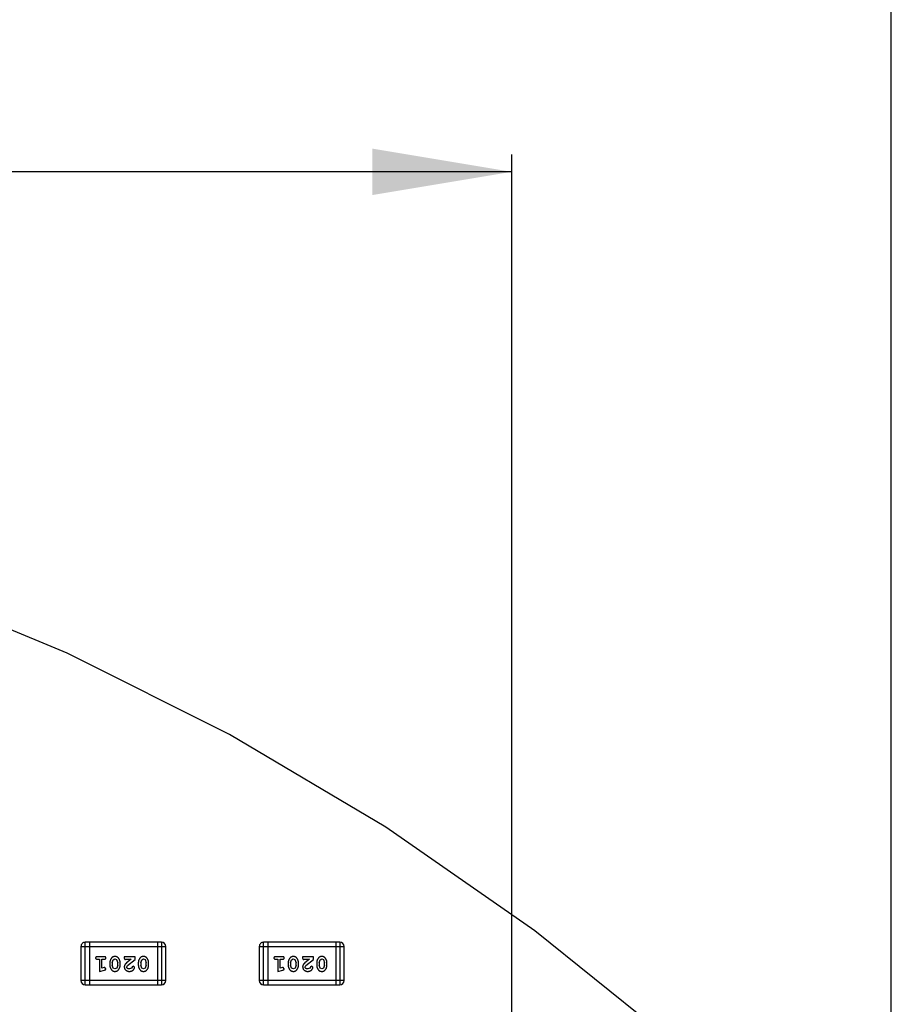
# Model space of a CAD drawing. Header units: millimetres. Extents: x -1 to 131, y 28 to 92.
# Tile 40 of 41: x 120.2 to 126.46, y 62.96 to 70.03. Entities that reach past the tile are written whole.
import ezdxf

# ---------------------------------------------------------------- set-up
doc = ezdxf.new("R2010")
doc.units = ezdxf.units.MM
doc.header["$LTSCALE"] = 1.21
doc.header["$MEASUREMENT"] = 0
doc.header["$PDMODE"] = 3
doc.header["$PDSIZE"] = 0.3125
doc.layers.get('0').update_dxf_attribs({"linetype": 'CONTINUOUS'})
doc.layers.get('DEFPOINTS').update_dxf_attribs({"linetype": 'CONTINUOUS'})
doc.layers.add('Dim', color=3, linetype='CONTINUOUS', lineweight=25)
doc.styles.get("Standard").update_dxf_attribs({"font": 'txt', "width": 0.8})
doc.dimstyles.get("Standard").update_dxf_attribs({"dimtxt": 0.15625, "dimasz": 0.1875, "dimexe": 0.125, "dimexo": 0.0625, "dimgap": 0.09, "dimtad": 0, "dimtih": 1, "dimtoh": 1, "dimzin": 4, "dimdsep": 46, "dimtxsty": 'Standard', "dimblk": '_FILLED', "dimblk1": '_FILLED', "dimblk2": '_FILLED', "dimcen": 0.09, "dimazin": 1, "dimtp": 0.01, "dimtm": 0.01, "dimtfac": 1, "dimtofl": 0, "dimtmove": 0, "dimatfit": 3, "dimldrblk": '_FILLED', "dimfxl": 1, "dimtolj": 1, "dimtzin": 4, "dimarcsym": 0})

# ---------------------------------------------------------------- blocks, each defined once
blk = doc.blocks.new('_FILLED')
at = {"color": 0, "linetype": 'ByBlock'}
blk.add_solid([(0, 0), (-1, 0.1667), (-1, -0.1667)], dxfattribs=at)
blk = doc.blocks.new('*D24')
at = {"color": 0, "linetype": 'ByBlock', "lineweight": -2}
for p, q in [((102.1848, 59.1277), (102.1848, 69.0592)), ((123.7348, 59.1277), (123.7348, 69.0592)), ((102.1848, 68.9342), (111.4032, 68.9342)), ((123.7348, 68.9342), (114.5165, 68.9342))]:
    blk.add_line(p, q, dxfattribs=at)
at = {"layer": 'DEFPOINTS', "color": 0, "linetype": 'ByBlock'}
for p in [(102.1848, 59.0652), (123.7348, 59.0652)]:
    blk.add_point(p, dxfattribs=at)
at = {"color": 0, "linetype": 'ByBlock', "lineweight": -2, "rotation": 180}
blk.add_blockref('_FILLED', (102.1848, 68.9342), dxfattribs=at)
at = {"color": 0, "linetype": 'ByBlock', "lineweight": -2}
blk.add_blockref('_FILLED', (123.7348, 68.9342), dxfattribs=at)
at = {"color": 0, "linetype": 'ByBlock', "lineweight": -2, "insert": (112.9598, 68.9342), "char_height": 1, "attachment_point": 5}
blk.add_mtext('\\A1;21.55', dxfattribs=at)
blk = doc.blocks.new('*D25')
at = {"color": 0, "linetype": 'ByBlock', "lineweight": -2}
for p, q in [((99.4598, 55.5277), (99.4598, 71.01)), ((126.4597, 55.5277), (126.4597, 71.01)), ((99.4598, 70.885), (111.4031, 70.885)), ((126.4597, 70.885), (114.5164, 70.885))]:
    blk.add_line(p, q, dxfattribs=at)
at = {"layer": 'DEFPOINTS', "color": 0, "linetype": 'ByBlock'}
for p in [(99.4598, 55.4652), (126.4597, 55.4652)]:
    blk.add_point(p, dxfattribs=at)
at = {"color": 0, "linetype": 'ByBlock', "lineweight": -2, "rotation": 180}
blk.add_blockref('_FILLED', (99.4598, 70.885), dxfattribs=at)
at = {"color": 0, "linetype": 'ByBlock', "lineweight": -2}
blk.add_blockref('_FILLED', (126.4597, 70.885), dxfattribs=at)
at = {"color": 0, "linetype": 'ByBlock', "lineweight": -2, "insert": (112.9597, 70.885), "char_height": 1, "attachment_point": 5}
blk.add_mtext('\\A1;27.00', dxfattribs=at)

msp = doc.modelspace()

# ---------------------------------------------------------------- linework, layer by layer
at = {"color": 7, "linetype": 'Continuous'}
for p, q in [((120.5444, 65.4789), (119.34, 65.9778)), ((121.7101, 64.8954), (120.5444, 65.4789)), ((122.8312, 64.2302), (121.7101, 64.8954)), ((123.902, 63.4867), (122.8312, 64.2302)), ((124.917, 62.6688), (123.902, 63.4867)), ((120.6735, 63.0986), (120.6735, 63.4034)), ((121.2221, 63.4034), (120.6735, 63.4034)), ((120.704, 63.4034), (120.704, 63.0986)), ((121.1917, 63.4034), (121.1917, 63.0986)), ((121.2221, 63.4034), (121.2221, 63.0986)), ((121.9537, 63.0985), (121.9537, 63.4033)), ((122.5023, 63.4033), (121.9537, 63.4033)), ((121.9841, 63.4033), (121.9841, 63.0985)), ((122.4718, 63.4033), (122.4718, 63.0985)), ((122.5023, 63.4033), (122.5023, 63.0985)), ((120.643, 63.3729), (120.643, 63.1291)), ((120.643, 63.3729), (121.2526, 63.3729)), ((121.2526, 63.1291), (121.2526, 63.3729)), ((121.9232, 63.3729), (121.9232, 63.129)), ((121.9232, 63.3729), (122.5328, 63.3729)), ((122.5328, 63.129), (122.5328, 63.3729)), ((120.811, 63.2998), (120.759, 63.2998)), ((120.759, 63.2824), (120.7763, 63.2824)), ((120.7763, 63.2824), (120.7763, 63.1944)), ((120.7936, 63.2175), (120.7936, 63.2824)), ((120.7936, 63.2824), (120.811, 63.2824)), ((120.8676, 63.2564), (120.8748, 63.2782)), ((120.8748, 63.2782), (120.8871, 63.284)), ((120.8871, 63.284), (120.8993, 63.2787)), ((120.8993, 63.2787), (120.9069, 63.2564)), ((120.9541, 63.2998), (120.9541, 63.2919)), ((121.0312, 63.2998), (120.9541, 63.2998)), ((120.9628, 63.2793), (120.9683, 63.2824)), ((120.9683, 63.2824), (121.0045, 63.2824)), ((121.0045, 63.2824), (120.9709, 63.2554)), ((120.9762, 63.2359), (121.0312, 63.2809)), ((121.0312, 63.2809), (121.0312, 63.2998)), ((121.0721, 63.2564), (121.0794, 63.2782)), ((121.0794, 63.2782), (121.0916, 63.284)), ((121.0916, 63.284), (121.1038, 63.2787)), ((121.1038, 63.2787), (121.1114, 63.2564)), ((122.0911, 63.2997), (122.0392, 63.2997)), ((122.0392, 63.2824), (122.0565, 63.2824)), ((122.0565, 63.2824), (122.0565, 63.1943)), ((122.0738, 63.2174), (122.0738, 63.2824)), ((122.0738, 63.2824), (122.0911, 63.2824)), ((122.1478, 63.2564), (122.155, 63.2782)), ((122.155, 63.2782), (122.1673, 63.284)), ((122.1673, 63.284), (122.1794, 63.2787)), ((122.1794, 63.2787), (122.1871, 63.2564)), ((122.2343, 63.2997), (122.2343, 63.2918)), ((122.3114, 63.2997), (122.2343, 63.2997)), ((122.2429, 63.2793), (122.2484, 63.2824)), ((122.2484, 63.2824), (122.2846, 63.2824)), ((122.2846, 63.2824), (122.251, 63.2554)), ((122.2564, 63.2358), (122.3114, 63.2808)), ((122.3114, 63.2808), (122.3114, 63.2997)), ((122.3523, 63.2564), (122.3595, 63.2782)), ((122.3595, 63.2782), (122.3718, 63.284)), ((122.3718, 63.284), (122.384, 63.2787)), ((122.384, 63.2787), (122.3916, 63.2564)), ((120.7763, 63.1944), (120.8129, 63.2042)), ((120.8087, 63.2216), (120.7936, 63.2175)), ((120.8141, 63.2227), (120.8087, 63.2216)), ((120.822, 63.2134), (120.8141, 63.2227)), ((120.8503, 63.2567), (120.8503, 63.239)), ((120.8676, 63.2564), (120.8676, 63.2392)), ((120.8752, 63.2169), (120.8676, 63.2392)), ((120.8873, 63.2117), (120.8752, 63.2169)), ((120.8997, 63.2175), (120.8873, 63.2117)), ((120.9069, 63.2392), (120.8997, 63.2175)), ((120.9069, 63.2392), (120.9069, 63.2564)), ((120.9242, 63.239), (120.9242, 63.2567)), ((120.9714, 63.2262), (120.9762, 63.2359)), ((121.0058, 63.217), (120.9909, 63.2117)), ((121.0107, 63.2255), (121.0058, 63.217)), ((121.0192, 63.2321), (121.0107, 63.2255)), ((121.0281, 63.2237), (121.0192, 63.2321)), ((121.0548, 63.2567), (121.0548, 63.239)), ((121.0721, 63.2564), (121.0721, 63.2392)), ((121.0797, 63.2169), (121.0721, 63.2392)), ((121.0918, 63.2117), (121.0797, 63.2169)), ((121.1042, 63.2175), (121.0918, 63.2117)), ((121.1114, 63.2392), (121.1042, 63.2175)), ((121.1114, 63.2392), (121.1114, 63.2564)), ((121.1287, 63.239), (121.1287, 63.2567)), ((122.0565, 63.1943), (122.0931, 63.2042)), ((122.0888, 63.2216), (122.0738, 63.2174)), ((122.0942, 63.2226), (122.0888, 63.2216)), ((122.1021, 63.2134), (122.0942, 63.2226)), ((122.1305, 63.2567), (122.1305, 63.2389)), ((122.1478, 63.2564), (122.1478, 63.2392)), ((122.1553, 63.2169), (122.1478, 63.2392)), ((122.1675, 63.2116), (122.1553, 63.2169)), ((122.1798, 63.2174), (122.1675, 63.2116)), ((122.1871, 63.2392), (122.1798, 63.2174)), ((122.1871, 63.2392), (122.1871, 63.2564)), ((122.2044, 63.2389), (122.2044, 63.2567)), ((122.2516, 63.2261), (122.2564, 63.2358)), ((122.2859, 63.217), (122.2711, 63.2116)), ((122.2909, 63.2255), (122.2859, 63.217)), ((122.2994, 63.2321), (122.2909, 63.2255)), ((122.3082, 63.2236), (122.2994, 63.2321)), ((122.335, 63.2567), (122.335, 63.2389)), ((122.3523, 63.2564), (122.3523, 63.2392)), ((122.3598, 63.2169), (122.3523, 63.2392)), ((122.372, 63.2116), (122.3598, 63.2169)), ((122.3843, 63.2174), (122.372, 63.2116)), ((122.3916, 63.2392), (122.3843, 63.2174)), ((122.3916, 63.2392), (122.3916, 63.2564)), ((122.4089, 63.2389), (122.4089, 63.2567)), ((121.2526, 63.1291), (120.643, 63.1291)), ((122.5328, 63.129), (121.9232, 63.129)), ((120.6735, 63.0986), (121.2221, 63.0986)), ((121.9537, 63.0985), (122.5023, 63.0985))]:
    msp.add_line(p, q, dxfattribs=at)
for centre, start, end in [((120.6735, 63.3729), 90.00001, 180.00001), ((121.2221, 63.3729), 0.00001, 90.00001), ((121.9537, 63.3729), 90.00001, 180.00001), ((122.5023, 63.3729), 0.00001, 90.00001), ((120.6735, 63.1291), 180.00001, 270.00001), ((121.2221, 63.1291), 270.00001, 0.00001), ((121.9537, 63.129), 180.00001, 270.00001), ((122.5023, 63.129), 270.00001, 0.00001)]:
    msp.add_arc(centre, 0.0305, start, end, dxfattribs=at)
for points, knots in [([(120.759, 63.2998), (120.7581, 63.2997), (120.7565, 63.2997), (120.7541, 63.2992), (120.7522, 63.2985), (120.7506, 63.2974), (120.7495, 63.2961), (120.7486, 63.2946), (120.7481, 63.2929), (120.7481, 63.2917), (120.748, 63.2911)], [0, 0, 0, 0, 0.169012, 0.317488, 0.445429, 0.560977, 0.67065, 0.776666, 0.88492, 1, 1, 1, 1]), ([(120.748, 63.2911), (120.7481, 63.2905), (120.7481, 63.2893), (120.7486, 63.2876), (120.7495, 63.2861), (120.7506, 63.2848), (120.7522, 63.2837), (120.7541, 63.283), (120.7565, 63.2825), (120.7581, 63.2825), (120.759, 63.2824)], [0, 0, 0, 0, 0.11517, 0.223509, 0.328254, 0.438012, 0.553651, 0.682263, 0.830856, 1, 1, 1, 1]), ([(120.822, 63.2911), (120.8219, 63.2917), (120.8219, 63.2929), (120.8214, 63.2946), (120.8205, 63.2961), (120.8194, 63.2974), (120.8178, 63.2985), (120.8159, 63.2992), (120.8135, 63.2997), (120.8119, 63.2997), (120.811, 63.2998)], [0, 0, 0, 0, 0.115051, 0.223278, 0.329269, 0.437893, 0.554681, 0.682591, 0.83103, 1, 1, 1, 1]), ([(120.811, 63.2824), (120.8119, 63.2825), (120.8135, 63.2825), (120.8159, 63.283), (120.8178, 63.2837), (120.8194, 63.2848), (120.8205, 63.2861), (120.8214, 63.2876), (120.8219, 63.2893), (120.8219, 63.2905), (120.822, 63.2911)], [0, 0, 0, 0, 0.169102, 0.317658, 0.446239, 0.563118, 0.671828, 0.776546, 0.884858, 1, 1, 1, 1]), ([(120.8872, 63.3013), (120.8857, 63.3013), (120.8829, 63.3012), (120.8788, 63.3005), (120.875, 63.2994), (120.8714, 63.2978), (120.8681, 63.2958), (120.865, 63.2932), (120.8622, 63.2903), (120.8598, 63.2869), (120.8576, 63.2833), (120.8556, 63.2796), (120.854, 63.2759), (120.8526, 63.2722), (120.8516, 63.2684), (120.8508, 63.2645), (120.8504, 63.2606), (120.8503, 63.258), (120.8503, 63.2567)], [0, 0, 0, 0, 0.067217, 0.131051, 0.19272, 0.252824, 0.312745, 0.373449, 0.436041, 0.501494, 0.567761, 0.632087, 0.695096, 0.757109, 0.817993, 0.878657, 0.939311, 1, 1, 1, 1]), ([(120.9242, 63.2567), (120.9242, 63.2578), (120.9242, 63.2599), (120.9239, 63.2631), (120.9234, 63.2662), (120.9227, 63.2693), (120.9218, 63.2724), (120.9207, 63.2753), (120.9194, 63.2783), (120.9179, 63.2812), (120.9164, 63.2839), (120.9147, 63.2865), (120.9131, 63.2888), (120.9114, 63.2909), (120.9097, 63.2927), (120.9081, 63.2944), (120.9063, 63.2958), (120.9039, 63.2974), (120.9008, 63.299), (120.8966, 63.3004), (120.892, 63.3012), (120.8888, 63.3013), (120.8872, 63.3013)], [0, 0, 0, 0, 0.049886, 0.09882, 0.148132, 0.19689, 0.246038, 0.295176, 0.345305, 0.395692, 0.445312, 0.491875, 0.535813, 0.577009, 0.616081, 0.652689, 0.687585, 0.720206, 0.785062, 0.85223, 0.923759, 1, 1, 1, 1]), ([(120.9541, 63.2919), (120.9541, 63.2908), (120.9542, 63.2888), (120.9546, 63.2861), (120.9553, 63.2839), (120.9564, 63.2822), (120.9577, 63.2809), (120.9592, 63.28), (120.9609, 63.2794), (120.9621, 63.2793), (120.9628, 63.2793)], [0, 0, 0, 0, 0.1844, 0.34094, 0.473574, 0.586824, 0.690029, 0.789175, 0.890445, 1, 1, 1, 1]), ([(121.0917, 63.3013), (121.0902, 63.3013), (121.0874, 63.3012), (121.0833, 63.3005), (121.0795, 63.2994), (121.0759, 63.2978), (121.0726, 63.2958), (121.0696, 63.2932), (121.0668, 63.2903), (121.0643, 63.2869), (121.0621, 63.2833), (121.0601, 63.2796), (121.0585, 63.2759), (121.0571, 63.2722), (121.0561, 63.2684), (121.0553, 63.2645), (121.0549, 63.2606), (121.0548, 63.258), (121.0548, 63.2567)], [0, 0, 0, 0, 0.067217, 0.131051, 0.19272, 0.252824, 0.312745, 0.373449, 0.436041, 0.501494, 0.567761, 0.632087, 0.695096, 0.757109, 0.817993, 0.878657, 0.939311, 1, 1, 1, 1]), ([(121.1287, 63.2567), (121.1287, 63.2578), (121.1287, 63.2599), (121.1284, 63.2631), (121.1279, 63.2662), (121.1272, 63.2693), (121.1263, 63.2724), (121.1252, 63.2753), (121.1239, 63.2783), (121.1224, 63.2812), (121.1209, 63.2839), (121.1192, 63.2865), (121.1176, 63.2888), (121.116, 63.2909), (121.1143, 63.2927), (121.1126, 63.2944), (121.1108, 63.2958), (121.1085, 63.2974), (121.1053, 63.299), (121.1011, 63.3004), (121.0965, 63.3012), (121.0933, 63.3013), (121.0917, 63.3013)], [0, 0, 0, 0, 0.049886, 0.09882, 0.148132, 0.19689, 0.246038, 0.295176, 0.345305, 0.395692, 0.445312, 0.491875, 0.535813, 0.577009, 0.616081, 0.652689, 0.687585, 0.720206, 0.785062, 0.85223, 0.923759, 1, 1, 1, 1]), ([(122.0392, 63.2997), (122.0383, 63.2997), (122.0366, 63.2996), (122.0343, 63.2992), (122.0323, 63.2985), (122.0308, 63.2974), (122.0296, 63.296), (122.0288, 63.2945), (122.0283, 63.2928), (122.0282, 63.2917), (122.0282, 63.2911)], [0, 0, 0, 0, 0.169012, 0.317488, 0.445429, 0.560977, 0.67065, 0.776666, 0.88492, 1, 1, 1, 1]), ([(122.0282, 63.2911), (122.0282, 63.2904), (122.0283, 63.2893), (122.0288, 63.2876), (122.0296, 63.2861), (122.0308, 63.2848), (122.0323, 63.2837), (122.0343, 63.2829), (122.0366, 63.2825), (122.0383, 63.2824), (122.0392, 63.2824)], [0, 0, 0, 0, 0.11517, 0.223509, 0.328254, 0.438012, 0.553651, 0.682263, 0.830856, 1, 1, 1, 1]), ([(122.1021, 63.2911), (122.1021, 63.2917), (122.102, 63.2928), (122.1015, 63.2945), (122.1007, 63.296), (122.0995, 63.2974), (122.098, 63.2985), (122.096, 63.2992), (122.0937, 63.2996), (122.092, 63.2997), (122.0911, 63.2997)], [0, 0, 0, 0, 0.115051, 0.223278, 0.329269, 0.437893, 0.554681, 0.682591, 0.83103, 1, 1, 1, 1]), ([(122.0911, 63.2824), (122.092, 63.2824), (122.0937, 63.2825), (122.096, 63.2829), (122.098, 63.2837), (122.0996, 63.2847), (122.1007, 63.2861), (122.1015, 63.2876), (122.102, 63.2893), (122.1021, 63.2904), (122.1021, 63.2911)], [0, 0, 0, 0, 0.169102, 0.317658, 0.446239, 0.563118, 0.671828, 0.776546, 0.884858, 1, 1, 1, 1]), ([(122.1673, 63.3013), (122.1659, 63.3012), (122.1631, 63.3012), (122.159, 63.3005), (122.1552, 63.2993), (122.1516, 63.2977), (122.1483, 63.2957), (122.1452, 63.2932), (122.1424, 63.2903), (122.14, 63.2869), (122.1378, 63.2833), (122.1358, 63.2796), (122.1342, 63.2759), (122.1328, 63.2721), (122.1318, 63.2683), (122.131, 63.2645), (122.1305, 63.2606), (122.1305, 63.258), (122.1305, 63.2567)], [0, 0, 0, 0, 0.067217, 0.131051, 0.19272, 0.252824, 0.312745, 0.373449, 0.436041, 0.501494, 0.567761, 0.632087, 0.695096, 0.757109, 0.817993, 0.878657, 0.939311, 1, 1, 1, 1]), ([(122.2044, 63.2567), (122.2044, 63.2577), (122.2043, 63.2599), (122.204, 63.263), (122.2035, 63.2662), (122.2028, 63.2693), (122.202, 63.2723), (122.2008, 63.2753), (122.1996, 63.2783), (122.1981, 63.2811), (122.1965, 63.2839), (122.1949, 63.2864), (122.1933, 63.2887), (122.1916, 63.2908), (122.1899, 63.2927), (122.1882, 63.2944), (122.1865, 63.2958), (122.1841, 63.2974), (122.1809, 63.299), (122.1767, 63.3003), (122.1722, 63.3011), (122.169, 63.3012), (122.1673, 63.3013)], [0, 0, 0, 0, 0.049886, 0.09882, 0.148132, 0.19689, 0.246038, 0.295176, 0.345305, 0.395692, 0.445312, 0.491875, 0.535813, 0.577009, 0.616081, 0.652689, 0.687585, 0.720206, 0.785062, 0.85223, 0.923759, 1, 1, 1, 1]), ([(122.2343, 63.2918), (122.2343, 63.2908), (122.2343, 63.2888), (122.2348, 63.2861), (122.2354, 63.2838), (122.2365, 63.2821), (122.2378, 63.2808), (122.2394, 63.2799), (122.2411, 63.2793), (122.2423, 63.2793), (122.2429, 63.2793)], [0, 0, 0, 0, 0.1844, 0.34094, 0.473574, 0.586824, 0.690029, 0.789175, 0.890445, 1, 1, 1, 1]), ([(122.3719, 63.3013), (122.3704, 63.3012), (122.3676, 63.3012), (122.3635, 63.3005), (122.3597, 63.2993), (122.3561, 63.2977), (122.3528, 63.2957), (122.3497, 63.2932), (122.3469, 63.2903), (122.3445, 63.2869), (122.3423, 63.2833), (122.3403, 63.2796), (122.3387, 63.2759), (122.3373, 63.2721), (122.3363, 63.2683), (122.3355, 63.2645), (122.335, 63.2606), (122.335, 63.258), (122.335, 63.2567)], [0, 0, 0, 0, 0.067217, 0.131051, 0.19272, 0.252824, 0.312745, 0.373449, 0.436041, 0.501494, 0.567761, 0.632087, 0.695096, 0.757109, 0.817993, 0.878657, 0.939311, 1, 1, 1, 1]), ([(122.4089, 63.2567), (122.4089, 63.2577), (122.4088, 63.2599), (122.4085, 63.263), (122.4081, 63.2662), (122.4074, 63.2693), (122.4065, 63.2723), (122.4053, 63.2753), (122.4041, 63.2783), (122.4026, 63.2811), (122.401, 63.2839), (122.3994, 63.2864), (122.3978, 63.2887), (122.3961, 63.2908), (122.3944, 63.2927), (122.3927, 63.2944), (122.391, 63.2958), (122.3886, 63.2974), (122.3854, 63.299), (122.3813, 63.3003), (122.3767, 63.3011), (122.3735, 63.3012), (122.3719, 63.3013)], [0, 0, 0, 0, 0.049886, 0.09882, 0.148132, 0.19689, 0.246038, 0.295176, 0.345305, 0.395692, 0.445312, 0.491875, 0.535813, 0.577009, 0.616081, 0.652689, 0.687585, 0.720206, 0.785062, 0.85223, 0.923759, 1, 1, 1, 1]), ([(120.8129, 63.2042), (120.8138, 63.2045), (120.8153, 63.205), (120.8174, 63.2058), (120.819, 63.2067), (120.8202, 63.2077), (120.821, 63.2089), (120.8216, 63.2103), (120.8219, 63.2118), (120.822, 63.2128), (120.822, 63.2134)], [0, 0, 0, 0, 0.187321, 0.344927, 0.475328, 0.579604, 0.674244, 0.773631, 0.882025, 1, 1, 1, 1]), ([(120.8503, 63.239), (120.8503, 63.2379), (120.8503, 63.2357), (120.8506, 63.2326), (120.8512, 63.2294), (120.8518, 63.2263), (120.8528, 63.2233), (120.8539, 63.2203), (120.8552, 63.2173), (120.8567, 63.2144), (120.8583, 63.2117), (120.8599, 63.2091), (120.8616, 63.2068), (120.8632, 63.2047), (120.8649, 63.2028), (120.8666, 63.2012), (120.8684, 63.1998), (120.8707, 63.1982), (120.8739, 63.1966), (120.8781, 63.1953), (120.8826, 63.1945), (120.8858, 63.1944), (120.8874, 63.1944)], [0, 0, 0, 0, 0.049855, 0.099516, 0.148482, 0.19758, 0.246804, 0.296268, 0.346517, 0.397047, 0.446826, 0.49336, 0.537801, 0.579207, 0.617974, 0.654833, 0.689171, 0.722088, 0.786392, 0.853518, 0.924186, 1, 1, 1, 1]), ([(120.8874, 63.1944), (120.8889, 63.1944), (120.8917, 63.1945), (120.8958, 63.1952), (120.8996, 63.1963), (120.9032, 63.1979), (120.9065, 63.1999), (120.9095, 63.2025), (120.9123, 63.2054), (120.9148, 63.2088), (120.917, 63.2124), (120.9189, 63.2161), (120.9206, 63.2198), (120.9219, 63.2236), (120.9229, 63.2274), (120.9237, 63.2312), (120.9241, 63.2351), (120.9242, 63.2377), (120.9242, 63.239)], [0, 0, 0, 0, 0.06692, 0.130834, 0.19258, 0.252759, 0.312631, 0.373411, 0.436359, 0.501894, 0.568244, 0.632472, 0.69556, 0.757163, 0.818592, 0.878885, 0.939235, 1, 1, 1, 1]), ([(120.9709, 63.2554), (120.97, 63.2546), (120.9683, 63.2532), (120.9659, 63.2509), (120.9638, 63.2488), (120.962, 63.2468), (120.9603, 63.245), (120.959, 63.2432), (120.9579, 63.2416), (120.9567, 63.2395), (120.9557, 63.2369), (120.9548, 63.2338), (120.9542, 63.2305), (120.9541, 63.2282), (120.9541, 63.2271)], [0, 0, 0, 0, 0.103002, 0.197728, 0.285279, 0.365235, 0.437224, 0.502446, 0.560545, 0.611446, 0.707576, 0.80349, 0.900532, 1, 1, 1, 1]), ([(120.9541, 63.2271), (120.9541, 63.226), (120.9542, 63.2238), (120.9547, 63.2206), (120.9555, 63.2175), (120.9566, 63.2145), (120.9581, 63.2116), (120.9599, 63.2089), (120.962, 63.2063), (120.9644, 63.2039), (120.967, 63.2017), (120.9699, 63.1997), (120.9729, 63.198), (120.9761, 63.1967), (120.9796, 63.1957), (120.9831, 63.1949), (120.9869, 63.1944), (120.9895, 63.1944), (120.9908, 63.1944)], [0, 0, 0, 0, 0.060981, 0.120256, 0.178148, 0.236115, 0.293993, 0.352864, 0.413358, 0.476056, 0.539296, 0.602396, 0.665116, 0.728325, 0.792919, 0.859317, 0.928302, 1, 1, 1, 1]), ([(120.9909, 63.2117), (120.9895, 63.2117), (120.9868, 63.2118), (120.983, 63.2126), (120.9796, 63.214), (120.9767, 63.2159), (120.9744, 63.2182), (120.9727, 63.2207), (120.9716, 63.2234), (120.9715, 63.2252), (120.9714, 63.2262)], [0, 0, 0, 0, 0.156344, 0.299348, 0.4327, 0.561, 0.682299, 0.791883, 0.89611, 1, 1, 1, 1]), ([(120.9908, 63.1944), (120.9925, 63.1944), (120.9958, 63.1945), (121.0008, 63.1954), (121.0055, 63.1968), (121.01, 63.1988), (121.0142, 63.2012), (121.0178, 63.2041), (121.021, 63.2073), (121.0235, 63.2109), (121.0254, 63.2145), (121.0269, 63.2178), (121.0278, 63.2208), (121.028, 63.2228), (121.0281, 63.2237)], [0, 0, 0, 0, 0.098286, 0.193983, 0.289056, 0.384352, 0.477435, 0.566197, 0.652355, 0.737986, 0.818188, 0.887401, 0.94802, 1, 1, 1, 1]), ([(121.0548, 63.239), (121.0548, 63.2379), (121.0549, 63.2357), (121.0551, 63.2326), (121.0557, 63.2294), (121.0564, 63.2263), (121.0573, 63.2233), (121.0584, 63.2203), (121.0597, 63.2173), (121.0612, 63.2144), (121.0628, 63.2117), (121.0644, 63.2091), (121.0661, 63.2068), (121.0677, 63.2047), (121.0694, 63.2028), (121.0712, 63.2012), (121.0729, 63.1998), (121.0753, 63.1982), (121.0784, 63.1966), (121.0826, 63.1953), (121.0871, 63.1945), (121.0903, 63.1944), (121.0919, 63.1944)], [0, 0, 0, 0, 0.049855, 0.099516, 0.148482, 0.19758, 0.246804, 0.296268, 0.346517, 0.397047, 0.446826, 0.49336, 0.537801, 0.579207, 0.617974, 0.654833, 0.689171, 0.722088, 0.786392, 0.853518, 0.924186, 1, 1, 1, 1]), ([(121.0919, 63.1944), (121.0934, 63.1944), (121.0962, 63.1945), (121.1003, 63.1952), (121.1041, 63.1963), (121.1077, 63.1979), (121.111, 63.1999), (121.114, 63.2025), (121.1168, 63.2054), (121.1193, 63.2088), (121.1215, 63.2124), (121.1234, 63.2161), (121.1251, 63.2198), (121.1264, 63.2236), (121.1275, 63.2274), (121.1282, 63.2312), (121.1286, 63.2351), (121.1287, 63.2377), (121.1287, 63.239)], [0, 0, 0, 0, 0.06692, 0.130834, 0.19258, 0.252759, 0.312631, 0.373411, 0.436359, 0.501894, 0.568244, 0.632472, 0.69556, 0.757163, 0.818592, 0.878885, 0.939235, 1, 1, 1, 1]), ([(122.0931, 63.2042), (122.0939, 63.2044), (122.0955, 63.2049), (122.0976, 63.2058), (122.0992, 63.2067), (122.1004, 63.2077), (122.1012, 63.2089), (122.1017, 63.2102), (122.1021, 63.2117), (122.1021, 63.2128), (122.1021, 63.2134)], [0, 0, 0, 0, 0.187321, 0.344927, 0.475328, 0.579604, 0.674244, 0.773631, 0.882025, 1, 1, 1, 1]), ([(122.1305, 63.2389), (122.1305, 63.2378), (122.1305, 63.2357), (122.1308, 63.2325), (122.1313, 63.2294), (122.132, 63.2263), (122.1329, 63.2232), (122.134, 63.2202), (122.1353, 63.2172), (122.1368, 63.2144), (122.1384, 63.2116), (122.1401, 63.2091), (122.1417, 63.2068), (122.1434, 63.2046), (122.1451, 63.2028), (122.1468, 63.2012), (122.1485, 63.1997), (122.1509, 63.1982), (122.1541, 63.1966), (122.1583, 63.1952), (122.1628, 63.1945), (122.166, 63.1944), (122.1676, 63.1943)], [0, 0, 0, 0, 0.049855, 0.099516, 0.148482, 0.19758, 0.246804, 0.296268, 0.346517, 0.397047, 0.446826, 0.49336, 0.537801, 0.579207, 0.617974, 0.654833, 0.689171, 0.722088, 0.786392, 0.853518, 0.924186, 1, 1, 1, 1]), ([(122.1676, 63.1943), (122.169, 63.1943), (122.1718, 63.1944), (122.1759, 63.1951), (122.1798, 63.1963), (122.1833, 63.1978), (122.1866, 63.1999), (122.1897, 63.2024), (122.1925, 63.2054), (122.1949, 63.2088), (122.1971, 63.2124), (122.1991, 63.216), (122.2007, 63.2197), (122.202, 63.2235), (122.2031, 63.2273), (122.2038, 63.2311), (122.2043, 63.235), (122.2044, 63.2376), (122.2044, 63.2389)], [0, 0, 0, 0, 0.06692, 0.130834, 0.19258, 0.252759, 0.312631, 0.373411, 0.436359, 0.501894, 0.568244, 0.632472, 0.69556, 0.757163, 0.818592, 0.878885, 0.939235, 1, 1, 1, 1]), ([(122.251, 63.2554), (122.2502, 63.2546), (122.2485, 63.2531), (122.2461, 63.2509), (122.244, 63.2488), (122.2421, 63.2468), (122.2405, 63.2449), (122.2392, 63.2431), (122.238, 63.2415), (122.2369, 63.2395), (122.2358, 63.2369), (122.2349, 63.2337), (122.2344, 63.2304), (122.2343, 63.2282), (122.2343, 63.2271)], [0, 0, 0, 0, 0.103002, 0.197728, 0.285279, 0.365235, 0.437224, 0.502446, 0.560545, 0.611446, 0.707576, 0.80349, 0.900532, 1, 1, 1, 1]), ([(122.2343, 63.2271), (122.2343, 63.226), (122.2344, 63.2238), (122.2349, 63.2205), (122.2357, 63.2174), (122.2368, 63.2144), (122.2383, 63.2116), (122.2401, 63.2089), (122.2422, 63.2063), (122.2445, 63.2038), (122.2472, 63.2016), (122.25, 63.1996), (122.2531, 63.198), (122.2563, 63.1966), (122.2597, 63.1956), (122.2633, 63.1948), (122.2671, 63.1944), (122.2696, 63.1943), (122.271, 63.1943)], [0, 0, 0, 0, 0.060981, 0.120256, 0.178148, 0.236115, 0.293993, 0.352864, 0.413358, 0.476056, 0.539296, 0.602396, 0.665116, 0.728325, 0.792919, 0.859317, 0.928302, 1, 1, 1, 1]), ([(122.2711, 63.2116), (122.2697, 63.2117), (122.267, 63.2117), (122.2632, 63.2126), (122.2598, 63.214), (122.2569, 63.2159), (122.2546, 63.2182), (122.2528, 63.2206), (122.2518, 63.2233), (122.2517, 63.2252), (122.2516, 63.2261)], [0, 0, 0, 0, 0.156344, 0.299348, 0.4327, 0.561, 0.682299, 0.791883, 0.89611, 1, 1, 1, 1]), ([(122.271, 63.1943), (122.2727, 63.1944), (122.276, 63.1945), (122.2809, 63.1953), (122.2857, 63.1968), (122.2902, 63.1988), (122.2943, 63.2012), (122.298, 63.2041), (122.3011, 63.2073), (122.3036, 63.2109), (122.3056, 63.2144), (122.3071, 63.2178), (122.308, 63.2208), (122.3081, 63.2227), (122.3082, 63.2236)], [0, 0, 0, 0, 0.098286, 0.193983, 0.289056, 0.384352, 0.477435, 0.566197, 0.652355, 0.737986, 0.818188, 0.887401, 0.94802, 1, 1, 1, 1]), ([(122.335, 63.2389), (122.335, 63.2378), (122.335, 63.2357), (122.3353, 63.2325), (122.3358, 63.2294), (122.3365, 63.2263), (122.3374, 63.2232), (122.3386, 63.2202), (122.3398, 63.2172), (122.3413, 63.2144), (122.3429, 63.2116), (122.3446, 63.2091), (122.3462, 63.2068), (122.3479, 63.2046), (122.3496, 63.2028), (122.3513, 63.2012), (122.3531, 63.1997), (122.3554, 63.1982), (122.3586, 63.1966), (122.3628, 63.1952), (122.3673, 63.1945), (122.3705, 63.1944), (122.3721, 63.1943)], [0, 0, 0, 0, 0.049855, 0.099516, 0.148482, 0.19758, 0.246804, 0.296268, 0.346517, 0.397047, 0.446826, 0.49336, 0.537801, 0.579207, 0.617974, 0.654833, 0.689171, 0.722088, 0.786392, 0.853518, 0.924186, 1, 1, 1, 1]), ([(122.3721, 63.1943), (122.3735, 63.1943), (122.3763, 63.1944), (122.3804, 63.1951), (122.3843, 63.1963), (122.3878, 63.1978), (122.3911, 63.1999), (122.3942, 63.2024), (122.397, 63.2054), (122.3994, 63.2088), (122.4016, 63.2124), (122.4036, 63.216), (122.4052, 63.2197), (122.4066, 63.2235), (122.4076, 63.2273), (122.4084, 63.2311), (122.4088, 63.235), (122.4089, 63.2376), (122.4089, 63.2389)], [0, 0, 0, 0, 0.06692, 0.130834, 0.19258, 0.252759, 0.312631, 0.373411, 0.436359, 0.501894, 0.568244, 0.632472, 0.69556, 0.757163, 0.818592, 0.878885, 0.939235, 1, 1, 1, 1])]:
    msp.add_open_spline(points, degree=3, knots=knots, dxfattribs=at)

# ---------------------------------------------------------------- dimensions: what is measured, and where the dimension line sits
at = {"layer": 'Dim'}
for base, p1, p2, picture, middle in [((126.4597, 70.885), (99.4598, 55.4652), (126.4597, 55.4652), '*D25', (112.9597, 70.885)), ((123.7348, 68.9342), (102.1848, 59.0652), (123.7348, 59.0652), '*D24', (112.9598, 68.9342))]:
    dim = msp.add_linear_dim(base=base, p1=p1, p2=p2, dimstyle='Standard', override={"dimtxt": 1, "dimasz": 1, "dimtih": 0, "dimtoh": 0, "dimzin": 0, "dimcen": 0.198, "dimadec": 0, "dimazin": 0, "dimtp": 0, "dimtm": 0, "dimtdec": 4, "dimtzin": 0}, dxfattribs=at)
    dim.commit()
    dim.dimension.update_dxf_attribs({"geometry": picture, "text_midpoint": middle})

doc.saveas('drawing.dxf')
